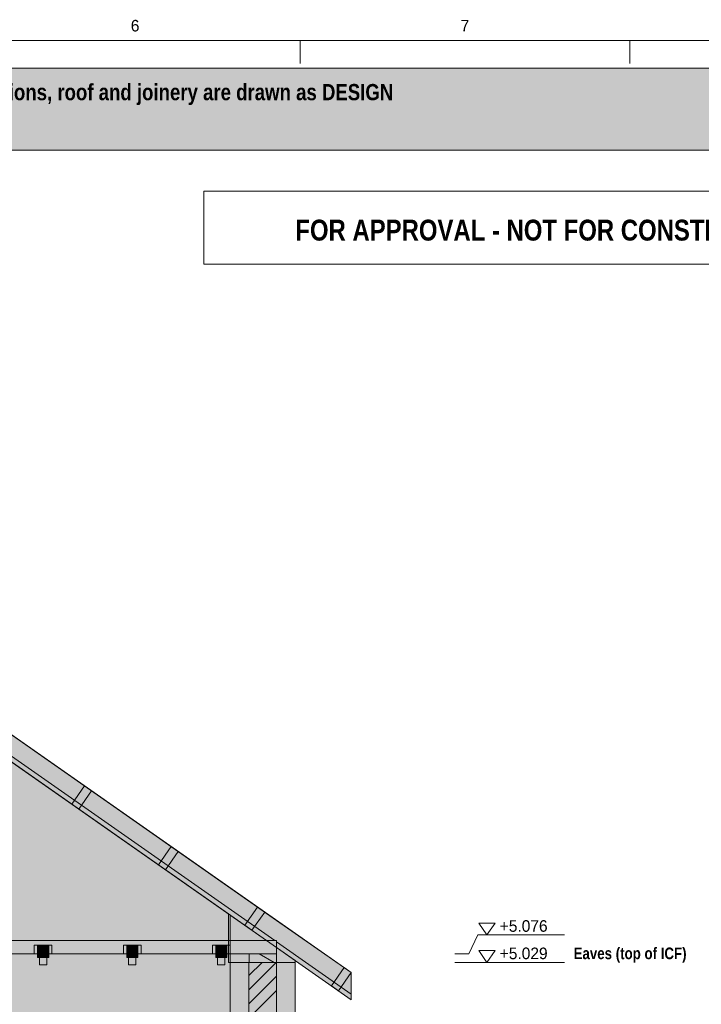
# Model space of a CAD drawing. Header units: millimetres. Extents: x 17 to 413, y 4 to 292.
# Tile 17 of 18: x 206 to 281, y 184 to 292. Entities that reach past the tile are written whole.
import ezdxf
from ezdxf.enums import TextEntityAlignment as Align

# ---------------------------------------------------------------- set-up
doc = ezdxf.new("R2010")
doc.units = ezdxf.units.MM
for name, color, linetype in [('FILL-C_BDBDBF', 7, 'Continuous'), ('FILL-C_CCB294', 7, 'Continuous'), ('FILL-EPS', 7, 'Continuous'), ('FILL-WHITE', 7, 'Continuous'), ('LINE-CORE', 7, 'Continuous'), ('LINE-INK', 7, 'Continuous'), ('LINE-RED', 7, 'Continuous'), ('LINE-STEEL_GREY', 7, 'Continuous'), ('LINE-TIMBER_DK', 7, 'Continuous'), ('TEXT-INK', 7, 'Continuous'), ('TEXT-RED', 7, 'Continuous'), ('TEXT-STEEL', 7, 'Continuous'), ('TEXT-STEEL_GREY', 7, 'Continuous')]:
    doc.layers.add(name, color=color, linetype=linetype)
doc.styles.add('OpenSansCondensed-Bold', font='OpenSansCondensed-Bold.ttf')

msp = doc.modelspace()

# ---------------------------------------------------------------- hatches: boundary and pattern name
at = {"layer": 'FILL-C_BDBDBF', "true_color": 0xbdbdbf}
h = msp.add_hatch(color=9, dxfattribs=at)
h.dxf.hatch_style = 1
h.paths.add_polyline_path([(234.19, 189.04), (234.19, 182.96), (231.44, 182.96), (231.14, 182.96), (231.14, 189.04), (233.87, 189.04)])
at = {"layer": 'FILL-C_CCB294', "true_color": 0xccb294}
h = msp.add_hatch(color=253, dxfattribs=at)
h.dxf.hatch_style = 1
h.paths.add_polyline_path([(231.19, 189.04), (231.19, 189.68), (231.19, 189.98), (232.16, 189.98), (234.19, 189.98), (234.19, 189.35), (234.19, 189.04), (233.21, 189.04)])
h = msp.add_hatch(color=253, dxfattribs=at)
h.dxf.hatch_style = 1
h.paths.add_polyline_path([(231.19, 189.04), (231.19, 189.68), (231.19, 189.98), (232.16, 189.98), (234.19, 189.98), (234.19, 189.35), (234.19, 189.04), (233.21, 189.04)])
at = {"layer": 'FILL-EPS', "true_color": 0xccffff}
h = msp.add_hatch(color=7, dxfattribs=at)
h.dxf.hatch_style = 1
h.paths.add_polyline_path([(231.14, 189.04), (231.14, 182.96), (229.11, 182.96), (229.11, 183.39), (229.11, 184.28), (229.11, 184.7), (229.11, 189.04)])
h = msp.add_hatch(color=7, dxfattribs=at)
h.dxf.hatch_style = 1
h.paths.add_polyline_path([(236.22, 182.46), (235.12, 182.46), (234.21, 182.46), (234.21, 182.68), (234.21, 182.96), (234.19, 182.96), (234.19, 189.04), (236.22, 189.04), (236.22, 186.72), (236.22, 186.51), (236.22, 186.02), (236.22, 185.5), (236.22, 183.44)])
at = {"layer": 'FILL-WHITE', "true_color": 0xfff5f0}
h = msp.add_hatch(color=7, dxfattribs=at)
h.dxf.hatch_style = 1
h.paths.add_polyline_path([(23, 278), (307, 278), (307, 287), (23, 287)])
at = {"layer": 'FILL-WHITE', "true_color": 0xffffff}
h = msp.add_hatch(color=7, dxfattribs=at)
h.dxf.hatch_style = 1
h.paths.add_polyline_path([(156.3, 245.2), (156.3, 248.18), (242.36, 187.92), (242.36, 184.94), (156.3, 245.2)])
h = msp.add_hatch(color=7, dxfattribs=at)
h.dxf.hatch_style = 1
h.paths.add_polyline_path([(156.3, 245.2), (156.3, 248.18), (242.36, 187.92), (242.36, 184.94), (156.3, 245.2)])
h = msp.add_hatch(color=7, dxfattribs=at)
h.dxf.hatch_style = 1
h.paths.add_polyline_path([(156.3, 245.2), (156.3, 248.18), (242.36, 187.92), (242.36, 184.94), (156.3, 245.2)])
h = msp.add_hatch(color=7, dxfattribs=at)
h.dxf.hatch_style = 1
h.paths.add_polyline_path([(156.3, 245.2), (156.3, 248.18), (242.36, 187.92), (242.36, 184.94), (156.3, 245.2)])
h = msp.add_hatch(color=7, dxfattribs=at)
h.dxf.hatch_style = 1
h.paths.add_polyline_path([(156.3, 248.18), (234.19, 193.64), (242.36, 187.92), (242.36, 185.55), (234.19, 191.27), (234.19, 191.42), (233.98, 191.42), (156.3, 245.81), (156.3, 248.18)])
h = msp.add_hatch(color=7, dxfattribs=at)
h.dxf.hatch_style = 1
h.paths.add_polyline_path([(234.18, 193.64), (234.19, 193.64), (234.19, 193.64), (242.36, 187.92), (242.36, 187.92), (242.36, 185.55), (234.19, 191.27), (234.19, 191.42), (233.98, 191.42), (156.3, 245.81), (156.3, 248.18)])
h = msp.add_hatch(color=7, dxfattribs=at)
h.dxf.hatch_style = 1
h.paths.add_polyline_path([(156.3, 248.18), (234.19, 193.64), (242.36, 187.92), (242.36, 185.55), (234.19, 191.27), (234.19, 191.42), (233.98, 191.42), (156.3, 245.81), (156.3, 248.18)])
h = msp.add_hatch(color=7, dxfattribs=at)
h.dxf.hatch_style = 1
h.paths.add_polyline_path([(234.18, 193.64), (234.19, 193.64), (234.19, 193.64), (242.36, 187.92), (242.36, 187.92), (242.36, 185.55), (234.19, 191.27), (234.19, 191.42), (233.98, 191.42), (156.3, 245.81), (156.3, 248.18)])
h = msp.add_hatch(color=7, dxfattribs=at)
h.dxf.hatch_style = 1
h.paths.add_polyline_path([(156.3, 248.18), (234.19, 193.64), (242.36, 187.92), (242.36, 185.55), (234.19, 191.27), (234.19, 191.42), (233.98, 191.42), (156.3, 245.81), (156.3, 248.18)])
h = msp.add_hatch(color=7, dxfattribs=at)
h.dxf.hatch_style = 1
h.paths.add_polyline_path([(234.18, 193.64), (234.19, 193.64), (234.19, 193.64), (242.36, 187.92), (242.36, 187.92), (242.36, 185.55), (234.19, 191.27), (234.19, 191.42), (233.98, 191.42), (156.3, 245.81), (156.3, 248.18)])
h = msp.add_hatch(color=7, dxfattribs=at)
h.dxf.hatch_style = 1
h.paths.add_polyline_path([(156.3, 248.18), (234.19, 193.64), (242.36, 187.92), (242.36, 185.55), (234.19, 191.27), (234.19, 191.42), (233.98, 191.42), (156.3, 245.81), (156.3, 248.18)])
h = msp.add_hatch(color=7, dxfattribs=at)
h.dxf.hatch_style = 1
h.paths.add_polyline_path([(234.18, 193.64), (234.19, 193.64), (234.19, 193.64), (242.36, 187.92), (242.36, 187.92), (242.36, 185.55), (234.19, 191.27), (234.19, 191.42), (233.98, 191.42), (156.3, 245.81), (156.3, 248.18)])
h = msp.add_hatch(color=7, dxfattribs=at)
h.dxf.hatch_style = 1
h.paths.add_polyline_path([(156.3, 248.18), (234.19, 193.64), (242.36, 187.92), (242.36, 185.55), (234.19, 191.27), (234.19, 191.42), (233.98, 191.42), (156.3, 245.81), (156.3, 248.18)])
h = msp.add_hatch(color=7, dxfattribs=at)
h.dxf.hatch_style = 1
h.paths.add_polyline_path([(234.18, 193.64), (234.19, 193.64), (234.19, 193.64), (242.36, 187.92), (242.36, 187.92), (242.36, 185.55), (234.19, 191.27), (234.19, 191.42), (233.98, 191.42), (156.3, 245.81), (156.3, 248.18)])
h = msp.add_hatch(color=7, dxfattribs=at)
h.dxf.hatch_style = 1
h.paths.add_polyline_path([(156.3, 248.18), (234.19, 193.64), (242.36, 187.92), (242.36, 185.55), (234.19, 191.27), (234.19, 191.42), (233.98, 191.42), (156.3, 245.81), (156.3, 248.18)])
h = msp.add_hatch(color=7, dxfattribs=at)
h.dxf.hatch_style = 1
h.paths.add_polyline_path([(234.18, 193.64), (234.19, 193.64), (234.19, 193.64), (242.36, 187.92), (242.36, 187.92), (242.36, 185.55), (234.19, 191.27), (234.19, 191.42), (233.98, 191.42), (156.3, 245.81), (156.3, 248.18)])
h = msp.add_hatch(color=7, dxfattribs=at)
h.dxf.hatch_style = 1
h.paths.add_polyline_path([(83.5, 194.22), (154.46, 243.91), (158.14, 243.91), (160.45, 242.29), (160.46, 242.29), (160.46, 242.29), (160.48, 242.27), (229.1, 194.22), (229.1, 143.32), (83.5, 143.32)])
h = msp.add_hatch(color=7, dxfattribs=at)
h.dxf.hatch_style = 1
h.paths.add_polyline_path([(83.5, 189.04), (83.7, 189.04), (83.7, 194.36), (154.46, 243.91), (158.14, 243.91), (160.66, 242.15), (165.01, 239.1), (165.02, 239.09), (165.02, 239.09), (165.05, 239.07), (165.05, 239.07), (165.05, 239.07), (228.9, 194.36), (228.9, 189.04), (229.1, 189.04), (229.1, 143.32), (83.5, 143.32)])
h = msp.add_hatch(color=7, dxfattribs=at)
h.dxf.hatch_style = 1
h.paths.add_polyline_path([(211.76, 206.37), (213.16, 208.36), (213.93, 207.83), (212.53, 205.83)])
h = msp.add_hatch(color=7, dxfattribs=at)
h.dxf.hatch_style = 1
h.paths.add_polyline_path([(211.76, 206.37), (213.16, 208.36), (213.93, 207.83), (212.53, 205.83)])
h = msp.add_hatch(color=7, dxfattribs=at)
h.dxf.hatch_style = 1
h.paths.add_polyline_path([(221.24, 199.73), (222.63, 201.73), (223.4, 201.19), (222.01, 199.19)])
h = msp.add_hatch(color=7, dxfattribs=at)
h.dxf.hatch_style = 1
h.paths.add_polyline_path([(221.24, 199.73), (222.63, 201.73), (223.4, 201.19), (222.01, 199.19)])
h = msp.add_hatch(color=7, dxfattribs=at)
h.dxf.hatch_style = 1
h.paths.add_polyline_path([(228.9, 194.36), (229.1, 194.22), (229.1, 189.04), (228.9, 189.04), (228.9, 194.36)])
h = msp.add_hatch(color=7, dxfattribs=at)
h.dxf.hatch_style = 1
h.paths.add_polyline_path([(229.1, 194.22), (236.22, 189.24), (236.22, 189.24), (236.22, 189.24), (236.22, 189.24), (236.22, 143.32), (229.1, 143.32), (229.1, 172.73)])
h = msp.add_hatch(color=7, dxfattribs=at)
h.dxf.hatch_style = 1
h.paths.add_polyline_path([(236.22, 189.24), (236.22, 189.04), (229.1, 189.04), (229.1, 194.22)])
h = msp.add_hatch(color=7, dxfattribs=at)
h.dxf.hatch_style = 1
h.paths.add_polyline_path([(230.71, 193.1), (232.11, 195.09), (232.88, 194.55), (231.48, 192.56)])
h = msp.add_hatch(color=7, dxfattribs=at)
h.dxf.hatch_style = 1
h.paths.add_polyline_path([(230.71, 193.1), (232.11, 195.09), (232.88, 194.55), (231.48, 192.56)])
h = msp.add_hatch(color=7, dxfattribs=at)
h.dxf.hatch_style = 1
h.paths.add_polyline_path([(78.42, 191.42), (234.19, 191.42), (234.19, 189.98), (78.42, 189.98)])
h = msp.add_hatch(color=7, dxfattribs=at)
h.dxf.hatch_style = 1
h.paths.add_polyline_path([(78.42, 191.42), (234.19, 191.42), (234.19, 189.98), (78.42, 189.98)])
h = msp.add_hatch(color=7, dxfattribs=at)
h.dxf.hatch_style = 1
h.paths.add_polyline_path([(78.42, 191.42), (234.19, 191.42), (234.19, 189.98), (78.42, 189.98)])
h = msp.add_hatch(color=7, dxfattribs=at)
h.dxf.hatch_style = 1
h.paths.add_polyline_path([(78.42, 191.42), (234.19, 191.42), (234.19, 189.98), (78.42, 189.98)])
h = msp.add_hatch(color=7, dxfattribs=at)
h.dxf.hatch_style = 1
h.paths.add_polyline_path([(78.42, 191.42), (234.19, 191.42), (234.19, 189.98), (78.42, 189.98)])
h = msp.add_hatch(color=7, dxfattribs=at)
h.dxf.hatch_style = 1
h.paths.add_polyline_path([(78.42, 191.42), (234.19, 191.42), (234.19, 189.98), (78.42, 189.98)])
h = msp.add_hatch(color=7, dxfattribs=at)
h.dxf.hatch_style = 1
h.paths.add_polyline_path([(78.42, 191.42), (234.19, 191.42), (234.19, 189.98), (78.42, 189.98)])
h = msp.add_hatch(color=7, dxfattribs=at)
h.dxf.hatch_style = 1
h.paths.add_polyline_path([(78.42, 191.42), (234.19, 191.42), (234.19, 189.98), (78.42, 189.98)])
h = msp.add_hatch(color=7, dxfattribs=at)
h.dxf.hatch_style = 1
h.paths.add_polyline_path([(78.42, 191.42), (234.19, 191.42), (234.19, 189.98), (78.42, 189.98)])
h = msp.add_hatch(color=7, dxfattribs=at)
h.dxf.hatch_style = 1
h.paths.add_polyline_path([(78.42, 191.42), (234.19, 191.42), (234.19, 189.98), (78.42, 189.98)])
h = msp.add_hatch(color=7, dxfattribs=at)
h.dxf.hatch_style = 1
h.paths.add_polyline_path([(78.42, 191.42), (234.19, 191.42), (234.19, 189.98), (78.42, 189.98)])
h = msp.add_hatch(color=7, dxfattribs=at)
h.dxf.hatch_style = 1
h.paths.add_polyline_path([(78.42, 191.42), (234.19, 191.42), (234.19, 189.98), (78.42, 189.98)])
h = msp.add_hatch(color=7, dxfattribs=at)
h.dxf.hatch_style = 1
h.paths.add_polyline_path([(207.65, 190.92), (208.01, 190.92), (209.59, 190.92), (209.59, 189.98), (209.23, 189.98), (209.23, 189.58), (208.01, 189.58), (208.01, 189.98), (207.65, 189.98)])
h = msp.add_hatch(color=7, dxfattribs=at)
h.dxf.hatch_style = 1
h.paths.add_polyline_path([(209.23, 190.92), (209.59, 190.92), (209.59, 189.98), (209.23, 189.98), (209.23, 189.58), (208.01, 189.58), (208.01, 189.98), (207.65, 189.98), (207.65, 190.92)])
h = msp.add_hatch(color=7, dxfattribs=at)
h.dxf.hatch_style = 1
h.paths.add_polyline_path([(208.01, 190.92), (209.23, 190.92), (209.23, 189.58), (208.01, 189.58)])
h = msp.add_hatch(color=7, dxfattribs=at)
h.dxf.hatch_style = 1
h.paths.add_polyline_path([(209.23, 190.92), (209.23, 189.58), (208.01, 189.58), (208.01, 190.92)])
h = msp.add_hatch(color=7, dxfattribs=at)
h.dxf.hatch_style = 1
h.paths.add_polyline_path([(217.41, 190.92), (217.77, 190.92), (219.35, 190.92), (219.35, 189.98), (218.99, 189.98), (218.99, 189.58), (217.77, 189.58), (217.77, 189.98), (217.41, 189.98)])
h = msp.add_hatch(color=7, dxfattribs=at)
h.dxf.hatch_style = 1
h.paths.add_polyline_path([(218.99, 190.92), (219.35, 190.92), (219.35, 189.98), (218.99, 189.98), (218.99, 189.58), (217.77, 189.58), (217.77, 189.98), (217.41, 189.98), (217.41, 190.92)])
h = msp.add_hatch(color=7, dxfattribs=at)
h.dxf.hatch_style = 1
h.paths.add_polyline_path([(217.77, 190.92), (218.99, 190.92), (218.99, 189.58), (217.77, 189.58)])
h = msp.add_hatch(color=7, dxfattribs=at)
h.dxf.hatch_style = 1
h.paths.add_polyline_path([(217.77, 190.92), (218.99, 190.92), (218.99, 189.58), (217.77, 189.58)])
h = msp.add_hatch(color=7, dxfattribs=at)
h.dxf.hatch_style = 1
h.paths.add_polyline_path([(227.16, 190.92), (227.52, 190.92), (229.1, 190.92), (229.1, 189.98), (228.74, 189.98), (228.74, 189.58), (227.52, 189.58), (227.52, 189.98), (227.16, 189.98)])
h = msp.add_hatch(color=7, dxfattribs=at)
h.dxf.hatch_style = 1
h.paths.add_polyline_path([(228.74, 190.92), (229.1, 190.92), (229.1, 189.98), (228.74, 189.98), (228.74, 189.58), (227.52, 189.58), (227.52, 189.98), (227.16, 189.98), (227.16, 190.92)])
h = msp.add_hatch(color=7, dxfattribs=at)
h.dxf.hatch_style = 1
h.paths.add_polyline_path([(227.52, 190.92), (228.74, 190.92), (228.74, 189.58), (227.52, 189.58)])
h = msp.add_hatch(color=7, dxfattribs=at)
h.dxf.hatch_style = 1
h.paths.add_polyline_path([(227.52, 190.92), (228.74, 190.92), (228.74, 189.58), (227.52, 189.58)])
h = msp.add_hatch(color=7, dxfattribs=at)
h.dxf.hatch_style = 1
h.paths.add_polyline_path([(208.22, 190.58), (209.02, 190.58), (209.02, 188.78), (208.22, 188.78)])
h = msp.add_hatch(color=7, dxfattribs=at)
h.dxf.hatch_style = 1
h.paths.add_polyline_path([(209.02, 190.58), (209.02, 188.78), (208.22, 188.78), (208.22, 190.58)])
h = msp.add_hatch(color=7, dxfattribs=at)
h.dxf.hatch_style = 1
h.paths.add_polyline_path([(217.98, 190.58), (218.78, 190.58), (218.78, 188.78), (217.98, 188.78)])
h = msp.add_hatch(color=7, dxfattribs=at)
h.dxf.hatch_style = 1
h.paths.add_polyline_path([(218.78, 190.58), (218.78, 188.78), (217.98, 188.78), (217.98, 190.58)])
h = msp.add_hatch(color=7, dxfattribs=at)
h.dxf.hatch_style = 1
h.paths.add_polyline_path([(227.73, 190.58), (228.53, 190.58), (228.53, 188.78), (227.73, 188.78)])
h = msp.add_hatch(color=7, dxfattribs=at)
h.dxf.hatch_style = 1
h.paths.add_polyline_path([(228.53, 190.58), (228.53, 188.78), (227.73, 188.78), (227.73, 190.58)])
h = msp.add_hatch(color=7, dxfattribs=at)
h.dxf.hatch_style = 1
h.paths.add_polyline_path([(231.19, 189.98), (234.19, 189.98), (234.19, 189.04), (231.19, 189.04)])
h = msp.add_hatch(color=7, dxfattribs=at)
h.dxf.hatch_style = 1
h.paths.add_polyline_path([(229.1, 189.04), (229.1, 189.04), (229.1, 189.04), (229.1, 189.05), (229.1, 189.04), (236.22, 189.04), (236.22, 143.32), (229.11, 143.32), (229.11, 143.32), (229.11, 143.32), (229.1, 143.32)])
h = msp.add_hatch(color=7, dxfattribs=at)
h.dxf.hatch_style = 1
h.paths.add_polyline_path([(229.11, 143.32), (229.11, 189.04), (236.22, 189.04), (236.22, 143.32)])
h = msp.add_hatch(color=7, dxfattribs=at)
h.dxf.hatch_style = 1
h.paths.add_polyline_path([(240.19, 186.46), (241.59, 188.46), (242.36, 187.92), (240.96, 185.92)])
h = msp.add_hatch(color=7, dxfattribs=at)
h.dxf.hatch_style = 1
h.paths.add_polyline_path([(240.19, 186.46), (241.59, 188.46), (242.36, 187.92), (240.96, 185.92)])

# ---------------------------------------------------------------- linework, layer by layer
at = {"layer": 'LINE-CORE', "lineweight": 5}
for points in [[(156.3, 245.2), (156.3, 248.18), (242.36, 187.92), (242.36, 187.92), (242.36, 187.92), (242.36, 187.92), (242.36, 184.94), (156.3, 245.2), (156.3, 245.2), (156.3, 245.2)], [(156.3, 245.2), (156.3, 248.18), (242.36, 187.92), (242.36, 187.92), (242.36, 187.92), (242.36, 187.92), (242.36, 184.94), (156.3, 245.2), (156.3, 245.2), (156.3, 245.2)], [(156.3, 245.2), (156.3, 248.18), (242.36, 187.92), (242.36, 187.92), (242.36, 187.92), (242.36, 187.92), (242.36, 184.94), (156.3, 245.2), (156.3, 245.2), (156.3, 245.2)], [(156.3, 245.2), (156.3, 248.18), (242.36, 187.92), (242.36, 187.92), (242.36, 187.92), (242.36, 187.92), (242.36, 184.94), (156.3, 245.2), (156.3, 245.2), (156.3, 245.2)], [(156.3, 248.18), (234.19, 193.64), (234.19, 193.64), (242.36, 187.92), (242.36, 187.92), (242.36, 187.92), (242.36, 185.55), (234.19, 191.27), (234.19, 191.27), (234.19, 191.27), (234.19, 191.42), (233.98, 191.42), (233.98, 191.42), (156.3, 245.81), (156.3, 248.18), (156.3, 248.18)], [(234.18, 193.64), (234.19, 193.64), (234.19, 193.64), (242.36, 187.92), (242.36, 187.92), (242.36, 185.55), (234.19, 191.27), (234.19, 191.42), (233.98, 191.42), (156.3, 245.81), (156.3, 248.18)], [(156.3, 248.18), (234.19, 193.64), (234.19, 193.64), (242.36, 187.92), (242.36, 187.92), (242.36, 187.92), (242.36, 185.55), (234.19, 191.27), (234.19, 191.27), (234.19, 191.27), (234.19, 191.42), (233.98, 191.42), (233.98, 191.42), (156.3, 245.81), (156.3, 248.18), (156.3, 248.18)], [(234.18, 193.64), (234.19, 193.64), (234.19, 193.64), (242.36, 187.92), (242.36, 187.92), (242.36, 185.55), (234.19, 191.27), (234.19, 191.42), (233.98, 191.42), (156.3, 245.81), (156.3, 248.18)], [(156.3, 248.18), (234.19, 193.64), (234.19, 193.64), (242.36, 187.92), (242.36, 187.92), (242.36, 187.92), (242.36, 185.55), (234.19, 191.27), (234.19, 191.27), (234.19, 191.27), (234.19, 191.42), (233.98, 191.42), (233.98, 191.42), (156.3, 245.81), (156.3, 248.18), (156.3, 248.18)], [(234.18, 193.64), (234.19, 193.64), (234.19, 193.64), (242.36, 187.92), (242.36, 187.92), (242.36, 185.55), (234.19, 191.27), (234.19, 191.42), (233.98, 191.42), (156.3, 245.81), (156.3, 248.18)], [(156.3, 248.18), (234.19, 193.64), (234.19, 193.64), (242.36, 187.92), (242.36, 187.92), (242.36, 187.92), (242.36, 185.55), (234.19, 191.27), (234.19, 191.27), (234.19, 191.27), (234.19, 191.42), (233.98, 191.42), (233.98, 191.42), (156.3, 245.81), (156.3, 248.18), (156.3, 248.18)], [(234.18, 193.64), (234.19, 193.64), (234.19, 193.64), (242.36, 187.92), (242.36, 187.92), (242.36, 185.55), (234.19, 191.27), (234.19, 191.42), (233.98, 191.42), (156.3, 245.81), (156.3, 248.18)], [(156.3, 248.18), (234.19, 193.64), (234.19, 193.64), (242.36, 187.92), (242.36, 187.92), (242.36, 187.92), (242.36, 185.55), (234.19, 191.27), (234.19, 191.27), (234.19, 191.27), (234.19, 191.42), (233.98, 191.42), (233.98, 191.42), (156.3, 245.81), (156.3, 248.18), (156.3, 248.18)], [(234.18, 193.64), (234.19, 193.64), (234.19, 193.64), (242.36, 187.92), (242.36, 187.92), (242.36, 185.55), (234.19, 191.27), (234.19, 191.42), (233.98, 191.42), (156.3, 245.81), (156.3, 248.18)], [(156.3, 248.18), (234.19, 193.64), (234.19, 193.64), (242.36, 187.92), (242.36, 187.92), (242.36, 187.92), (242.36, 185.55), (234.19, 191.27), (234.19, 191.27), (234.19, 191.27), (234.19, 191.42), (233.98, 191.42), (233.98, 191.42), (156.3, 245.81), (156.3, 248.18), (156.3, 248.18)], [(234.18, 193.64), (234.19, 193.64), (234.19, 193.64), (242.36, 187.92), (242.36, 187.92), (242.36, 185.55), (234.19, 191.27), (234.19, 191.42), (233.98, 191.42), (156.3, 245.81), (156.3, 248.18)], [(83.5, 194.22), (154.46, 243.91), (158.14, 243.91), (160.45, 242.29), (160.46, 242.29), (160.46, 242.29), (160.48, 242.27), (229.1, 194.22), (229.1, 143.32), (83.5, 143.32)], [(83.5, 189.04), (83.7, 189.04), (83.7, 194.36), (154.46, 243.91), (158.14, 243.91), (160.66, 242.15), (165.01, 239.1), (165.02, 239.09), (165.02, 239.09), (165.05, 239.07), (165.05, 239.07), (165.05, 239.07), (228.9, 194.36), (228.9, 189.04), (229.1, 189.04), (229.1, 143.32), (83.5, 143.32)], [(211.76, 206.37), (213.16, 208.36), (213.93, 207.83), (212.53, 205.83)], [(211.76, 206.37), (213.16, 208.36), (213.93, 207.83), (212.53, 205.83)], [(221.24, 199.73), (222.63, 201.73), (222.63, 201.73), (222.63, 201.73), (223.4, 201.19), (222.01, 199.19), (222.01, 199.19), (222.01, 199.19)], [(221.24, 199.73), (222.63, 201.73), (222.63, 201.73), (222.63, 201.73), (223.4, 201.19), (222.01, 199.19), (222.01, 199.19), (222.01, 199.19)], [(228.9, 194.36), (228.9, 194.36), (228.9, 194.36), (229.1, 194.22), (229.1, 189.04), (229.1, 189.04), (228.9, 189.04), (228.9, 194.36), (228.9, 194.36)], [(229.1, 194.22), (236.22, 189.24), (236.22, 189.24), (236.22, 189.24), (236.22, 189.24), (236.22, 143.32), (236.22, 143.32), (229.1, 143.32), (229.1, 172.73), (229.1, 172.73)], [(236.22, 189.24), (236.22, 189.04), (229.1, 189.04), (229.1, 194.22), (229.1, 194.22)], [(230.71, 193.1), (232.11, 195.09), (232.11, 195.09), (232.11, 195.09), (232.88, 194.55), (231.48, 192.56), (231.48, 192.56), (231.48, 192.56)], [(230.71, 193.1), (232.11, 195.09), (232.11, 195.09), (232.11, 195.09), (232.88, 194.55), (231.48, 192.56), (231.48, 192.56), (231.48, 192.56)], [(78.42, 191.42), (234.19, 191.42), (234.19, 189.98), (78.42, 189.98)], [(78.42, 191.42), (234.19, 191.42), (234.19, 191.42), (234.19, 189.98), (78.42, 189.98), (78.42, 189.98)], [(78.42, 191.42), (234.19, 191.42), (234.19, 189.98), (78.42, 189.98)], [(78.42, 191.42), (234.19, 191.42), (234.19, 191.42), (234.19, 189.98), (78.42, 189.98), (78.42, 189.98)], [(78.42, 191.42), (234.19, 191.42), (234.19, 189.98), (78.42, 189.98)], [(78.42, 191.42), (234.19, 191.42), (234.19, 191.42), (234.19, 189.98), (78.42, 189.98), (78.42, 189.98)], [(78.42, 191.42), (234.19, 191.42), (234.19, 189.98), (78.42, 189.98)], [(78.42, 191.42), (234.19, 191.42), (234.19, 191.42), (234.19, 189.98), (78.42, 189.98), (78.42, 189.98)], [(78.42, 191.42), (234.19, 191.42), (234.19, 189.98), (78.42, 189.98)], [(78.42, 191.42), (234.19, 191.42), (234.19, 191.42), (234.19, 189.98), (78.42, 189.98), (78.42, 189.98)], [(78.42, 191.42), (234.19, 191.42), (234.19, 189.98), (78.42, 189.98)], [(78.42, 191.42), (234.19, 191.42), (234.19, 191.42), (234.19, 189.98), (78.42, 189.98), (78.42, 189.98)], [(207.65, 190.92), (208.01, 190.92), (209.59, 190.92), (209.59, 189.98), (209.23, 189.98), (209.23, 189.58), (208.01, 189.58), (208.01, 189.98), (207.65, 189.98)], [(209.23, 190.92), (209.59, 190.92), (209.59, 189.98), (209.23, 189.98), (209.23, 189.58), (208.01, 189.58), (208.01, 189.98), (207.65, 189.98), (207.65, 190.92)], [(208.01, 190.92), (209.23, 190.92), (209.23, 189.58), (208.01, 189.58)], [(209.23, 190.92), (209.23, 189.58), (208.01, 189.58), (208.01, 190.92)], [(217.41, 190.92), (217.77, 190.92), (219.35, 190.92), (219.35, 189.98), (218.99, 189.98), (218.99, 189.58), (217.77, 189.58), (217.77, 189.98), (217.41, 189.98)], [(218.99, 190.92), (219.35, 190.92), (219.35, 189.98), (218.99, 189.98), (218.99, 189.58), (217.77, 189.58), (217.77, 189.98), (217.41, 189.98), (217.41, 190.92)], [(217.77, 190.92), (218.99, 190.92), (218.99, 189.58), (217.77, 189.58)], [(217.77, 190.92), (218.99, 190.92), (218.99, 189.58), (217.77, 189.58)], [(227.16, 190.92), (227.52, 190.92), (229.1, 190.92), (229.1, 189.98), (228.74, 189.98), (228.74, 189.58), (227.52, 189.58), (227.52, 189.98), (227.16, 189.98)], [(228.74, 190.92), (229.1, 190.92), (229.1, 189.98), (228.74, 189.98), (228.74, 189.58), (227.52, 189.58), (227.52, 189.98), (227.16, 189.98), (227.16, 190.92)], [(227.52, 190.92), (228.74, 190.92), (228.74, 189.58), (227.52, 189.58)], [(227.52, 190.92), (228.74, 190.92), (228.74, 189.58), (227.52, 189.58)], [(208.22, 190.58), (209.02, 190.58), (209.02, 188.78), (208.22, 188.78)], [(209.02, 190.58), (209.02, 188.78), (208.22, 188.78), (208.22, 190.58)], [(217.98, 190.58), (218.78, 190.58), (218.78, 188.78), (217.98, 188.78)], [(218.78, 190.58), (218.78, 188.78), (217.98, 188.78), (217.98, 190.58)], [(227.73, 190.58), (228.53, 190.58), (228.53, 188.78), (227.73, 188.78)], [(228.53, 190.58), (228.53, 188.78), (227.73, 188.78), (227.73, 190.58)], [(231.19, 189.98), (234.19, 189.98), (234.19, 189.04), (231.19, 189.04)], [(229.1, 189.04), (229.1, 189.04), (229.1, 189.04), (229.1, 189.05), (229.1, 189.04), (236.22, 189.04), (236.22, 189.04), (236.22, 143.32), (236.22, 143.32), (229.11, 143.32), (229.11, 143.32), (229.11, 143.32), (229.1, 143.32)], [(229.11, 143.32), (229.11, 189.04), (236.22, 189.04), (236.22, 189.04), (236.22, 143.32), (229.11, 143.32)], [(240.19, 186.46), (241.59, 188.46), (242.36, 187.92), (240.96, 185.92)], [(240.19, 186.46), (241.59, 188.46), (242.36, 187.92), (240.96, 185.92)]]:
    msp.add_lwpolyline(points, close=True, dxfattribs=at)
at = {"layer": 'LINE-INK', "lineweight": 5}
for p, q in [((236.75, 290), (236.75, 287.5)), ((272.88, 290), (272.88, 287.5)), ((255.22, 189.98), (256.22, 192.04)), ((256.22, 192.04), (265.71, 192.04)), ((253.72, 189.98), (255.22, 189.98)), ((253.72, 189.04), (255.22, 189.04)), ((255.22, 189.04), (256.22, 189.04)), ((256.22, 189.04), (265.71, 189.04))]:
    msp.add_line(p, q, dxfattribs=at)
for points in [[(20, 7), (413, 7), (413, 290), (20, 290)], [(257.22, 192.04), (256.32, 193.34), (258.12, 193.34)], [(231.19, 189.04), (231.19, 189.68), (231.19, 189.98), (232.16, 189.98), (234.19, 189.98), (234.19, 189.35), (234.19, 189.04), (233.21, 189.04)], [(231.19, 189.04), (231.19, 189.68), (231.19, 189.98), (232.16, 189.98), (234.19, 189.98), (234.19, 189.35), (234.19, 189.04), (233.21, 189.04)], [(257.22, 189.04), (256.32, 190.34), (258.12, 190.34)], [(231.14, 189.04), (231.14, 182.96), (229.11, 182.96), (229.11, 183.39), (229.11, 184.28), (229.11, 184.7), (229.11, 189.04)], [(234.21, 182.96), (234.19, 182.96), (231.44, 182.96), (231.14, 182.96), (229.11, 182.96), (229.11, 183.39), (229.11, 184.28), (229.11, 184.7), (229.11, 189.04), (231.14, 189.04), (233.87, 189.04), (234.19, 189.04), (236.22, 189.04), (236.22, 186.72), (236.22, 186.51), (236.22, 186.02), (236.22, 185.5), (236.22, 183.44), (236.22, 182.46), (235.12, 182.46), (234.21, 182.46), (234.21, 182.68)], [(234.19, 189.04), (234.19, 182.96), (231.44, 182.96), (231.14, 182.96), (231.14, 189.04), (233.87, 189.04)], [(236.22, 182.46), (235.12, 182.46), (234.21, 182.46), (234.21, 182.68), (234.21, 182.96), (234.19, 182.96), (234.19, 189.04), (236.22, 189.04), (236.22, 186.72), (236.22, 186.51), (236.22, 186.02), (236.22, 185.5), (236.22, 183.44)]]:
    msp.add_lwpolyline(points, close=True, dxfattribs=at)
at = {"layer": 'LINE-RED', "lineweight": 5}
for points in [[(23, 278), (307, 278), (307, 287), (23, 287)], [(226.21, 265.5), (303, 265.5), (303, 273.5), (226.21, 273.5)]]:
    msp.add_lwpolyline(points, close=True, dxfattribs=at)
at = {"layer": 'LINE-STEEL_GREY', "lineweight": 5}
for p, q in [((231.14, 186.03), (234.15, 189.04)), ((231.14, 187.59), (232.59, 189.04)), ((231.14, 184.48), (234.19, 187.52)), ((231.17, 182.96), (234.19, 185.97))]:
    msp.add_line(p, q, dxfattribs=at)
at = {"layer": 'LINE-TIMBER_DK', "lineweight": 5}
msp.add_line((232.29, 189.98), (233.91, 189.04), dxfattribs=at)
msp.add_line((232.29, 189.98), (233.91, 189.04), dxfattribs=at)

# ---------------------------------------------------------------- texts
at = {"layer": 'TEXT-INK', "style": 'OpenSansCondensed-Bold'}
msp.add_text('ICF PACKAGE: Nudura ICF formwork and accessories are our supply. Raft and foundations AS PER THE ARCHITECTURAL DRAWINGS; joist ledgers by the engineer. Floors, stairs, partitions, roof and joinery are drawn as DESIGN', height=1.778, dxfattribs=at).set_placement((24.6, 283.47))
at = {"layer": 'TEXT-INK'}
for s, p in [('+5.076', (258.62, 192.39)), ('+5.029', (258.62, 189.39))]:
    msp.add_text(s, height=1.27, dxfattribs=at).set_placement(p)
at = {"layer": 'TEXT-RED', "style": 'OpenSansCondensed-Bold'}
msp.add_text('FOR APPROVAL - NOT FOR CONSTRUCTION', height=2.286, dxfattribs=at).set_placement((264.6, 268.1), align=Align.CENTER)
at = {"layer": 'TEXT-STEEL', "style": 'OpenSansCondensed-Bold'}
msp.add_text('Eaves (top of ICF)', height=1.27, dxfattribs=at).set_placement((266.71, 189.39))
at = {"layer": 'TEXT-STEEL_GREY'}
for s, p in [('6', (218.69, 291)), ('7', (254.81, 291))]:
    msp.add_text(s, height=1.27, dxfattribs=at).set_placement(p, align=Align.CENTER)

doc.saveas('drawing.dxf')
